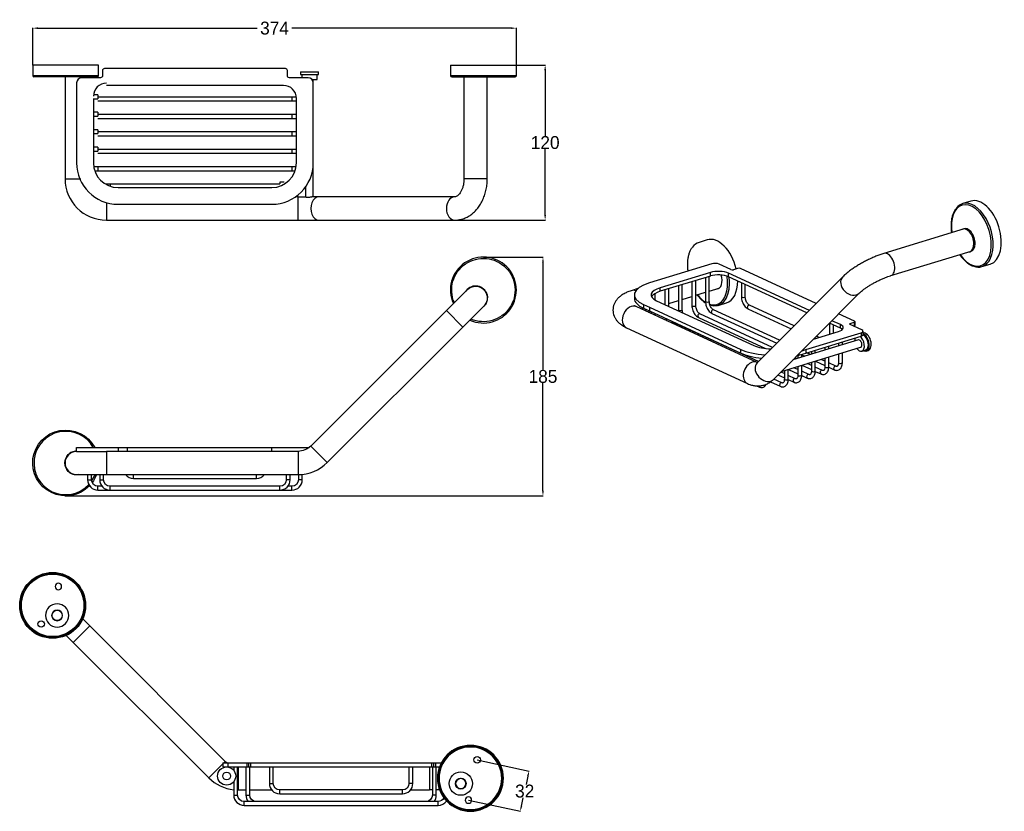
# Model space of a CAD drawing. Header units: inches. Extents: x 732 to 1493, y 1070 to 1682.
import ezdxf

# ---------------------------------------------------------------- set-up
doc = ezdxf.new("R2010")
doc.units = ezdxf.units.IN
doc.header["$MEASUREMENT"] = 0
doc.layers.add('2', color=7, linetype='Continuous', true_color=0xffffff)
doc.dimstyles.get("Standard").update_dxf_attribs({"dimtxt": 10, "dimasz": 4, "dimexe": 0.18, "dimexo": 0.0625, "dimgap": 0.09, "dimtad": 0, "dimtih": 1, "dimtoh": 1, "dimdec": 0, "dimzin": 0, "dimdsep": 46, "dimtxsty": 'Standard', "dimcen": 0.09, "dimclrd": 3, "dimclre": 3, "dimadec": 0, "dimazin": 0, "dimtfac": 1, "dimtdec": 0, "dimtofl": 0, "dimtmove": 0, "dimatfit": 3, "dimfxl": 1, "dimtolj": 1, "dimtzin": 0, "dimarcsym": 0})

# ---------------------------------------------------------------- blocks, each defined once
blk = doc.blocks.new('*D1')
at = {"color": 3, "lineweight": -2}
for p, q in [((741.79, 1647.34), (741.79, 1676.04)), ((745.79, 1675.86), (915.41, 1675.86)), ((1111.88, 1675.86), (942.26, 1675.86)), ((1115.88, 1647.34), (1115.88, 1676.04))]:
    blk.add_line(p, q, dxfattribs=at)
at = {"color": 3}
for points in [[(745.79, 1676.52), (745.79, 1675.19), (741.79, 1675.86)], [(1111.88, 1676.52), (1111.88, 1675.19), (1115.88, 1675.86)]]:
    blk.add_solid(points, dxfattribs=at)
at = {"layer": 'Defpoints', "color": 0}
for p in [(1115.88, 1675.86), (741.79, 1647.28), (1115.88, 1647.28)]:
    blk.add_point(p, dxfattribs=at)
at = {"color": 0, "insert": (928.84, 1675.86), "char_height": 10, "attachment_point": 5}
blk.add_mtext('\\A1;374', dxfattribs=at)
blk = doc.blocks.new('*D2')
at = {"color": 3, "lineweight": -2}
for p, q in [((1115.94, 1647.28), (1138.33, 1647.28)), ((1138.15, 1643.28), (1138.15, 1592.37)), ((1138.15, 1531.28), (1138.15, 1582.19)), ((1068.17, 1527.28), (1138.33, 1527.28))]:
    blk.add_line(p, q, dxfattribs=at)
at = {"color": 3}
for points in [[(1137.48, 1643.28), (1138.82, 1643.28), (1138.15, 1647.28)], [(1137.48, 1531.28), (1138.82, 1531.28), (1138.15, 1527.28)]]:
    blk.add_solid(points, dxfattribs=at)
at = {"layer": 'Defpoints', "color": 0}
for p in [(1115.88, 1647.28), (1138.15, 1647.28), (1068.11, 1527.28)]:
    blk.add_point(p, dxfattribs=at)
at = {"color": 0, "insert": (1138.15, 1587.28), "char_height": 10, "attachment_point": 5}
blk.add_mtext('\\A1;120', dxfattribs=at)
blk = doc.blocks.new('*D4')
at = {"color": 3, "lineweight": -2}
for p, q in [((1090.44, 1498.66), (1136.63, 1498.66)), ((1136.45, 1494.66), (1136.45, 1411.34)), ((1136.45, 1317.84), (1136.45, 1401.16)), ((766.71, 1313.84), (1136.63, 1313.84))]:
    blk.add_line(p, q, dxfattribs=at)
at = {"color": 3}
for points in [[(1135.78, 1494.66), (1137.11, 1494.66), (1136.45, 1498.66)], [(1135.78, 1317.84), (1137.11, 1317.84), (1136.45, 1313.84)]]:
    blk.add_solid(points, dxfattribs=at)
at = {"layer": 'Defpoints', "color": 0}
for p in [(1090.38, 1498.66), (1136.45, 1498.66), (766.64, 1313.84)]:
    blk.add_point(p, dxfattribs=at)
at = {"color": 0, "insert": (1136.45, 1406.25), "char_height": 10, "attachment_point": 5}
blk.add_mtext('\\A1;185', dxfattribs=at)
blk = doc.blocks.new('*D5')
at = {"color": 3, "lineweight": -2}
for p, q in [((1085.59, 1109.6), (1125.84, 1100.9)), ((1124.82, 1097.03), (1123.4, 1090.45)), ((1078.86, 1078.43), (1119.11, 1069.73)), ((1119.78, 1073.68), (1121.2, 1080.27))]:
    blk.add_line(p, q, dxfattribs=at)
at = {"color": 3}
for points in [[(1124.17, 1097.17), (1125.47, 1096.89), (1125.67, 1100.94)], [(1119.13, 1073.82), (1120.43, 1073.54), (1118.93, 1069.77)]]:
    blk.add_solid(points, dxfattribs=at)
at = {"layer": 'Defpoints', "color": 0}
for p in [(1085.53, 1109.61), (1125.67, 1100.94), (1078.8, 1078.44)]:
    blk.add_point(p, dxfattribs=at)
at = {"color": 0, "insert": (1122.3, 1085.36), "char_height": 10, "attachment_point": 5}
blk.add_mtext('\\A1;32', dxfattribs=at)

msp = doc.modelspace()

# ---------------------------------------------------------------- linework, layer by layer
at = {"layer": '2', "color": 7}
for p, q in [((741.79, 1647.28), (741.79, 1639.08)), ((792.79, 1647.28), (741.79, 1647.28)), ((792.79, 1639.08), (792.79, 1647.28)), ((1064.88, 1647.28), (1064.88, 1639.08)), ((1064.88, 1647.28), (1115.88, 1647.28)), ((1115.88, 1639.08), (1115.88, 1647.28)), ((792.79, 1639.08), (741.79, 1639.08)), ((791.79, 1638.08), (742.79, 1638.08)), ((766.79, 1638.08), (766.79, 1559.28)), ((794.29, 1637.53), (779.79, 1637.53)), ((795.79, 1643.03), (795.79, 1639.03)), ((937.29, 1644.53), (797.29, 1644.53)), ((938.79, 1639.03), (938.79, 1643.03)), ((954.79, 1637.53), (940.29, 1637.53)), ((948.83, 1642.08), (962.83, 1642.08)), ((948.83, 1642.08), (948.83, 1640.08)), ((948.83, 1640.08), (962.83, 1640.08)), ((949.83, 1640.08), (949.83, 1637.53)), ((961.83, 1636.08), (961.83, 1640.08)), ((962.83, 1640.08), (962.83, 1642.08)), ((1115.88, 1639.08), (1064.88, 1639.08)), ((1065.88, 1638.08), (1114.88, 1638.08)), ((1075.37, 1638.08), (1075.37, 1559.28)), ((1093.37, 1559.28), (1093.37, 1638.08)), ((775.79, 1633.53), (775.79, 1571.53)), ((935.79, 1631.53), (798.79, 1631.53)), ((957.87, 1636.08), (961.83, 1636.08)), ((958.79, 1578.53), (958.79, 1633.53)), ((958.83, 1545.28), (958.83, 1636.08)), ((792.29, 1624.28), (788.84, 1624.28)), ((792.29, 1624.28), (792.29, 1621.28)), ((942.29, 1622.53), (792.29, 1622.53)), ((942.29, 1622.53), (942.29, 1619.53)), ((945.74, 1622.53), (942.29, 1622.53)), ((788.79, 1621.53), (788.79, 1571.53)), ((788.79, 1621.28), (792.29, 1621.28)), ((792.29, 1619.53), (942.29, 1619.53)), ((942.29, 1619.53), (945.79, 1619.53)), ((945.79, 1571.53), (945.79, 1621.53)), ((792.29, 1610.78), (788.79, 1610.78)), ((788.79, 1607.78), (792.29, 1607.78)), ((792.29, 1610.78), (792.29, 1607.78)), ((942.29, 1609.03), (792.29, 1609.03)), ((942.29, 1609.03), (942.29, 1606.03)), ((945.79, 1609.03), (942.29, 1609.03)), ((792.29, 1606.03), (942.29, 1606.03)), ((942.29, 1606.03), (945.79, 1606.03)), ((792.29, 1597.28), (788.79, 1597.28)), ((788.79, 1594.28), (792.29, 1594.28)), ((792.29, 1597.28), (792.29, 1594.28)), ((942.29, 1595.53), (792.29, 1595.53)), ((792.29, 1592.53), (942.29, 1592.53)), ((945.79, 1595.53), (942.29, 1595.53)), ((942.29, 1595.53), (942.29, 1592.53)), ((942.29, 1592.53), (945.79, 1592.53)), ((792.29, 1583.78), (788.79, 1583.78)), ((788.79, 1580.78), (792.29, 1580.78)), ((792.29, 1583.78), (792.29, 1580.78)), ((942.29, 1582.03), (792.29, 1582.03)), ((792.29, 1579.03), (942.29, 1579.03)), ((942.29, 1582.03), (942.29, 1579.03)), ((945.79, 1582.03), (942.29, 1582.03)), ((942.29, 1579.03), (945.79, 1579.03)), ((958.79, 1573.28), (958.79, 1580.28)), ((792.29, 1568.53), (789.03, 1568.53)), ((789.77, 1565.53), (792.29, 1565.53)), ((792.29, 1568.53), (792.29, 1565.53)), ((942.29, 1568.53), (792.29, 1568.53)), ((792.29, 1565.53), (942.29, 1565.53)), ((945.55, 1568.53), (942.29, 1568.53)), ((942.29, 1568.53), (942.29, 1565.53)), ((942.29, 1565.53), (944.82, 1565.53)), ((766.79, 1559.28), (779.02, 1559.28)), ((801.64, 1555.03), (798.37, 1555.03)), ((932.94, 1555.03), (801.64, 1555.03)), ((801.64, 1555.03), (801.64, 1553.55)), ((936.21, 1556.78), (932.94, 1556.78)), ((932.94, 1556.78), (932.94, 1555.3)), ((1084.37, 1559.28), (1075.37, 1559.28)), ((1093.37, 1559.28), (1084.37, 1559.28)), ((807.79, 1552.53), (926.79, 1552.53)), ((952.83, 1552.92), (952.83, 1545.22)), ((798.79, 1540.82), (798.79, 1527.28)), ((807.79, 1539.53), (814.79, 1539.53)), ((814.79, 1539.53), (926.79, 1539.53)), ((947.03, 1545.28), (945.1, 1545.28)), ((947.03, 1545.28), (953.02, 1545.28)), ((947.03, 1536.28), (947.03, 1545.28)), ((963.29, 1545.28), (958.49, 1545.28)), ((1068.11, 1545.28), (963.29, 1545.28)), ((1467.44, 1542), (1461.08, 1540.05)), ((947.03, 1527.28), (947.03, 1536.28)), ((798.79, 1527.28), (947.03, 1527.28)), ((947.03, 1527.28), (963.29, 1527.28)), ((963.29, 1527.28), (1068.11, 1527.28)), ((1462.26, 1520.5), (1400.22, 1501.54)), ((1263.51, 1512.03), (1257.15, 1510.09)), ((1405.48, 1484.33), (1467.52, 1503.28)), ((1267.01, 1493.45), (1218.93, 1478.76)), ((1281.79, 1489.01), (1272.64, 1493.23)), ((1475.99, 1491.28), (1482.35, 1493.22)), ((1265.91, 1486.82), (1227.13, 1474.97)), ((1265.91, 1484.04), (1265.91, 1486.82)), ((1342.49, 1457.44), (1279.98, 1486.28)), ((1279.98, 1483.5), (1279.98, 1486.28)), ((1287.01, 1489.88), (1283.9, 1488.93)), ((1347.76, 1462.75), (1289.12, 1489.8)), ((1265.91, 1484.04), (1227.13, 1472.19)), ((1244.19, 1458.01), (1244.19, 1477.4)), ((1251.66, 1479.69), (1251.66, 1461.21)), ((1254.66, 1461.21), (1254.66, 1480.6)), ((1262.13, 1482.89), (1262.13, 1464.41)), ((1265.13, 1464.41), (1265.13, 1483.8)), ((1340.6, 1455.54), (1279.98, 1483.5)), ((1289.96, 1478.9), (1289.96, 1467.94)), ((1292.96, 1467.94), (1292.96, 1477.51)), ((1368.36, 1483.49), (1302.19, 1416.86)), ((1368.36, 1483.49), (1368.36, 1483.49)), ((1078, 1473.51), (1061.74, 1457.25)), ((1077.11, 1472.64), (1077.12, 1472.63)), ((1078.95, 1474.33), (1078.88, 1474.4)), ((1209.82, 1474.26), (1205.44, 1472.93)), ((1223.25, 1465.52), (1223.25, 1470.58)), ((1227.13, 1472.19), (1227.13, 1474.97)), ((1230.72, 1473.29), (1230.72, 1462.02)), ((1233.72, 1460.64), (1233.72, 1474.21)), ((1241.19, 1476.49), (1241.19, 1458.01)), ((1254.66, 1469.14), (1262.13, 1471.43)), ((1265.13, 1472.34), (1272.74, 1474.67)), ((1314.97, 1404.18), (1381.13, 1470.81)), ((1207.13, 1469.44), (1207.13, 1466.66)), ((1224.39, 1464.94), (1299.5, 1430.29)), ((1233.72, 1462.75), (1241.19, 1465.03)), ((1244.19, 1465.94), (1251.66, 1468.23)), ((1272.05, 1461.32), (1278.41, 1463.26)), ((1061.74, 1457.25), (956.93, 1352.43)), ((1061.74, 1457.25), (1074.47, 1444.52)), ((1090.73, 1460.78), (1074.47, 1444.52)), ((1089.85, 1459.9), (1089.86, 1459.89)), ((1091.63, 1461.66), (1091.55, 1461.73)), ((1302.08, 1417.18), (1208.52, 1460.34)), ((1214.31, 1461.86), (1218.73, 1459.82)), ((1214.31, 1461.86), (1214.31, 1459.08)), ((1214.31, 1459.08), (1218.73, 1457.04)), ((1215.43, 1457.16), (1215.68, 1457.23)), ((1215.68, 1458.44), (1215.68, 1457.04)), ((1218.68, 1455.66), (1218.68, 1457.06)), ((1218.73, 1459.82), (1289.42, 1427.21)), ((1218.73, 1459.82), (1218.73, 1457.04)), ((1218.73, 1457.04), (1289.42, 1424.43)), ((1220.25, 1456.34), (1220.25, 1454.93)), ((1223.25, 1453.55), (1223.25, 1454.95)), ((1314.01, 1428.76), (1257.89, 1454.65)), ((1267.11, 1455.13), (1317.23, 1432)), ((1319.48, 1434.27), (1268.36, 1457.85)), ((1294.94, 1458.66), (1328.38, 1443.23)), ((1330.63, 1445.5), (1296.19, 1461.38)), ((1377.49, 1449.03), (1365.16, 1454.72)), ((1303.08, 1417.75), (1236.95, 1448.25)), ((1256.64, 1451.93), (1308.53, 1427.99)), ((1366.46, 1443.61), (1358, 1447.51)), ((1358.13, 1447.45), (1358.13, 1439)), ((1366.46, 1446.39), (1359.89, 1449.42)), ((1374.17, 1447.29), (1377.27, 1448.24)), ((1374.17, 1447.29), (1374.17, 1446.4)), ((1377.27, 1448.24), (1377.27, 1445.46)), ((1377.82, 1445.9), (1377.82, 1448.68)), ((969.65, 1339.7), (1074.47, 1444.52)), ((1200.98, 1444), (1294.54, 1400.84)), ((1339.87, 1427.13), (1382.53, 1440.17)), ((1345.81, 1435.24), (1365.01, 1441.11)), ((1361.13, 1439.92), (1361.13, 1446.06)), ((1366.46, 1443.61), (1366.46, 1446.39)), ((1383.11, 1442.28), (1373.95, 1446.5)), ((1376.63, 1445.26), (1377.27, 1445.46)), ((1382.53, 1440.17), (1382.53, 1437.39)), ((1384, 1438.55), (1384, 1441.33)), ((1380.4, 1434.59), (1329.82, 1419.14)), ((1339.87, 1424.35), (1382.53, 1437.39)), ((1350.06, 1436.54), (1348.03, 1437.47)), ((1365.02, 1432.04), (1365.02, 1429.89)), ((1368.02, 1430.81), (1368.02, 1432.95)), ((1289.42, 1424.43), (1289.42, 1427.21)), ((1320.88, 1410.13), (1382.15, 1428.85)), ((1334.44, 1422.69), (1339.87, 1424.35)), ((1336.84, 1426.21), (1339.87, 1427.13)), ((1339.87, 1427.13), (1339.87, 1424.35)), ((1343.34, 1423.27), (1340.54, 1424.56)), ((1344.08, 1425.64), (1344.08, 1423.49)), ((1347.08, 1424.41), (1347.08, 1426.55)), ((1354.55, 1428.84), (1354.55, 1426.69)), ((1357.55, 1427.61), (1357.55, 1429.75)), ((1368.02, 1416.94), (1368.02, 1424.53)), ((1383.03, 1425.98), (1386.13, 1426.93)), ((1386.42, 1425.97), (1387.97, 1426.45)), ((1332.87, 1420.07), (1331.41, 1420.74)), ((1333.61, 1422.45), (1333.61, 1420.29)), ((1334.44, 1423.79), (1334.44, 1422.69)), ((1336.61, 1421.21), (1336.61, 1423.36)), ((1336.61, 1423.07), (1339.03, 1421.95)), ((1344.08, 1417.22), (1344.08, 1410.55)), ((1347.08, 1410.55), (1347.08, 1418.13)), ((1347.21, 1418.17), (1354.55, 1414.79)), ((1354.55, 1418.09), (1351.52, 1419.49)), ((1354.55, 1420.42), (1354.55, 1413.74)), ((1357.55, 1413.74), (1357.55, 1421.33)), ((1363.05, 1414.17), (1357.55, 1416.71)), ((1365.02, 1423.62), (1365.02, 1416.94)), ((1323.14, 1408.5), (1320.47, 1409.72)), ((1323.14, 1410.82), (1323.14, 1404.15)), ((1326.14, 1404.15), (1326.14, 1411.74)), ((1326.27, 1411.78), (1333.61, 1408.39)), ((1333.61, 1411.7), (1330.58, 1413.09)), ((1333.61, 1414.02), (1333.61, 1407.35)), ((1336.61, 1407.35), (1336.61, 1414.94)), ((1342.1, 1407.78), (1336.61, 1410.31)), ((1336.74, 1414.98), (1344.08, 1411.59)), ((1344.08, 1414.89), (1341.05, 1416.29)), ((1347.06, 1410.21), (1351.32, 1408.25)), ((1352.57, 1410.97), (1347.08, 1413.51)), ((1357.53, 1413.41), (1361.79, 1411.45)), ((1312.48, 1402.08), (1319.91, 1398.65)), ((1321.16, 1401.38), (1315.01, 1404.22)), ((1318.23, 1407.46), (1323.14, 1405.19)), ((1326.12, 1403.82), (1330.38, 1401.85)), ((1331.63, 1404.58), (1326.14, 1407.11)), ((1336.59, 1407.01), (1340.85, 1405.05)), ((1301.72, 1399.01), (1303.53, 1398.18)), ((774.54, 1348.24), (774.54, 1348.34)), ((775.79, 1348.33), (775.79, 1351.33)), ((775.79, 1351.33), (807.79, 1351.33)), ((775.79, 1348.33), (798.79, 1348.33)), ((947.03, 1348.33), (798.79, 1348.33)), ((798.79, 1348.33), (798.79, 1330.33)), ((807.79, 1351.33), (807.79, 1348.33)), ((807.79, 1351.33), (814.79, 1351.33)), ((814.79, 1351.33), (814.79, 1348.33)), ((814.79, 1351.33), (926.79, 1351.33)), ((926.79, 1348.33), (926.79, 1351.33)), ((926.79, 1351.33), (955.69, 1351.33)), ((947.03, 1348.33), (947.03, 1330.33)), ((969.65, 1339.7), (956.93, 1352.43)), ((774.54, 1330.32), (774.54, 1330.42)), ((775.79, 1330.33), (798.79, 1330.33)), ((777.04, 1330.33), (777.04, 1330.32)), ((784.29, 1330.33), (784.29, 1326.33)), ((784.29, 1326.33), (787.29, 1326.33)), ((787.29, 1326.33), (787.29, 1330.33)), ((793.64, 1330.33), (793.64, 1326.33)), ((793.64, 1326.33), (796.64, 1326.33)), ((796.64, 1326.33), (796.64, 1330.33)), ((798.79, 1330.33), (947.03, 1330.33)), ((819.79, 1327.33), (819.79, 1330.33)), ((819.79, 1327.33), (914.79, 1327.33)), ((914.79, 1327.33), (914.79, 1330.33)), ((937.94, 1330.33), (937.94, 1326.33)), ((940.94, 1326.33), (937.94, 1326.33)), ((940.94, 1326.33), (940.94, 1330.33)), ((947.29, 1330.33), (947.29, 1326.33)), ((950.29, 1326.33), (947.29, 1326.33)), ((950.29, 1326.33), (950.29, 1330.5)), ((795.4, 1321.33), (792.29, 1321.33)), ((792.29, 1318.33), (792.29, 1321.33)), ((792.29, 1318.33), (801.64, 1318.33)), ((932.94, 1321.33), (801.64, 1321.33)), ((801.64, 1318.33), (801.64, 1321.33)), ((801.64, 1318.33), (932.94, 1318.33)), ((932.94, 1318.33), (932.94, 1321.33)), ((932.94, 1318.33), (942.29, 1318.33)), ((942.29, 1321.33), (939.19, 1321.33)), ((942.29, 1318.33), (942.29, 1321.33)), ((780.47, 1218.61), (785.87, 1213.21)), ((785.87, 1213.21), (773.14, 1200.48)), ((890.69, 1108.39), (785.87, 1213.21)), ((767.74, 1205.88), (773.14, 1200.48)), ((773.14, 1200.48), (877.96, 1095.66)), ((877.96, 1095.66), (888.82, 1106.52)), ((888.82, 1107.29), (888.82, 1104.29)), ((888.82, 1107.29), (892.82, 1107.29)), ((888.82, 1104.29), (892.82, 1104.29)), ((889.59, 1107.29), (890.69, 1108.39)), ((892.82, 1107.29), (892.82, 1104.29)), ((892.82, 1107.29), (907.32, 1107.29)), ((892.82, 1104.29), (907.32, 1104.29)), ((897.32, 1104.29), (897.32, 1101.33)), ((900.32, 1082.29), (900.32, 1104.29)), ((900.59, 1104.29), (900.59, 1086.29)), ((906.67, 1104.29), (906.67, 1082.29)), ((907.32, 1107.29), (907.32, 1104.29)), ((907.32, 1107.29), (908.82, 1107.29)), ((907.32, 1104.29), (908.82, 1104.29)), ((908.82, 1107.29), (908.82, 1104.29)), ((908.82, 1107.29), (910.32, 1107.29)), ((908.82, 1104.29), (910.32, 1104.29)), ((909.67, 1082.29), (909.67, 1104.29)), ((910.32, 1107.29), (910.32, 1104.29)), ((910.32, 1107.29), (1050.32, 1107.29)), ((910.32, 1104.29), (1050.32, 1104.29)), ((924.82, 1104.29), (924.82, 1091.29)), ((927.82, 1091.29), (927.82, 1104.29)), ((1032.82, 1104.29), (1032.82, 1091.29)), ((1035.82, 1091.29), (1035.82, 1104.29)), ((1048.82, 1104.29), (1048.82, 1095.29)), ((1050.32, 1107.29), (1050.32, 1104.29)), ((1050.32, 1107.29), (1051.82, 1107.29)), ((1050.32, 1104.29), (1051.82, 1104.29)), ((1050.97, 1104.29), (1050.97, 1082.29)), ((1051.82, 1107.29), (1051.82, 1104.29)), ((1051.82, 1107.29), (1053.32, 1107.29)), ((1051.82, 1104.29), (1053.32, 1104.29)), ((1053.32, 1107.29), (1053.32, 1104.29)), ((1053.32, 1107.29), (1057.82, 1107.29)), ((1053.32, 1104.29), (1056.46, 1104.29)), ((1053.97, 1082.29), (1053.97, 1104.29)), ((897.32, 1092.75), (897.32, 1082.29)), ((924.82, 1091.29), (927.82, 1091.29)), ((1035.82, 1091.29), (1032.82, 1091.29)), ((1048.82, 1095.29), (1048.82, 1086.29)), ((897.32, 1082.29), (900.32, 1082.29)), ((900.59, 1086.29), (906.67, 1086.29)), ((906.67, 1082.29), (909.67, 1082.29)), ((909.67, 1086.29), (926.58, 1086.29)), ((932.82, 1083.29), (932.82, 1086.29)), ((1027.82, 1086.29), (932.82, 1086.29)), ((932.82, 1083.29), (1027.82, 1083.29)), ((1027.82, 1083.29), (1027.82, 1086.29)), ((1034.06, 1086.29), (1048.82, 1086.29)), ((1050.97, 1086.29), (1048.82, 1086.29)), ((1053.97, 1082.29), (1050.97, 1082.29)), ((1056.46, 1086.29), (1053.97, 1086.29)), ((1055.32, 1077.29), (905.32, 1077.29)), ((905.32, 1074.29), (905.32, 1077.29)), ((905.32, 1074.29), (1055.32, 1074.29)), ((1055.32, 1074.29), (1055.32, 1077.29))]:
    msp.add_line(p, q, dxfattribs=at)
for centre, radius in [((757.23, 1229.12), 25.5), ((757.23, 1229.12), 25), ((757.23, 1229.12), 24.2), ((760.71, 1221.36), 4), ((748.34, 1214.72), 2.5), ((1085.53, 1109.61), 2.5), ((891.79, 1097.04), 7), ((891.79, 1097.04), 3), ((1072.89, 1091.17), 9), ((1072.89, 1091.17), 4.1)]:
    msp.add_circle(centre, radius, dxfattribs=at)
at = {"layer": '2', "color": 7, "extrusion": (0, 0, -1)}
for centre, radius in [((-761.66, 1243.7), 2.5), ((-760.71, 1221.36), 9), ((-760.71, 1221.36), 4.1), ((-1080.32, 1095.29), 25.5), ((-1080.32, 1095.29), 25), ((-1080.32, 1095.29), 24.2), ((-1072.89, 1091.17), 4), ((-1078.8, 1078.44), 2.5)]:
    msp.add_circle(centre, radius, dxfattribs=at)
at = {"layer": '2', "color": 7}
for centre, radius, start, end in [((742.79, 1639.08), 1, 180, 270), ((779.79, 1633.53), 4, 90, 180), ((791.79, 1639.08), 1, 270, 0), ((797.29, 1643.03), 1.5, 90, 180), ((937.29, 1643.03), 1.5, 0, 90), ((954.79, 1633.53), 4, 0, 90), ((1065.88, 1639.08), 1, 180, 270), ((1114.88, 1639.08), 1, 270, 360), ((798.79, 1623.28), 10, 90, 180), ((935.79, 1621.53), 10, 0, 90), ((807.79, 1571.53), 32, 180, 270), ((807.79, 1571.53), 19, 180, 270), ((926.79, 1571.53), 32, 270, 0), ((926.79, 1571.53), 19, 270, 0), ((798.79, 1559.28), 32, 180, 270), ((1090.38, 1473.16), 25.5, -114.32812, 204.33375), ((1084.37, 1467.15), 9.15, 135, 145.38938), ((1084.37, 1467.15), 9.15, -55.38937, 135), ((767.29, 1339.33), 24.5, 29.32312, 316.98562), ((775.79, 1339.33), 9.1, 97.89526, 262.10474), ((775.79, 1339.33), 9, 90, 180), ((775.79, 1339.33), 9, 180, 270), ((947.03, 1362.33), 32, 270, 315), ((792.29, 1326.33), 8, 180, 270), ((767.29, 1339.33), 24.5, 325.13063, 338.445), ((801.64, 1326.33), 8, 180, 270), ((819.79, 1335.33), 8, 218.68313, 270), ((914.79, 1335.33), 8, 270, 321.31687), ((932.94, 1326.33), 8, -90, 0), ((942.29, 1326.33), 8, -90, 0), ((900.59, 1118.29), 32, 225, 264.13945), ((932.82, 1091.29), 8, 180, 270), ((1027.82, 1091.29), 8, 270, 0), ((905.32, 1082.29), 8, 180, 270), ((914.67, 1082.29), 8, 180, 218.68312), ((1045.97, 1082.29), 8, 321.31688, 0), ((1055.32, 1082.29), 8, 270, 324.91265)]:
    msp.add_arc(centre, radius, start, end, dxfattribs=at)
at = {"layer": '2', "color": 7, "extrusion": (0, 0, -1)}
for centre, radius, start, end in [((-794.29, 1639.03), 1.5, 180, 270), ((-940.29, 1639.03), 1.5, 270, 360), ((-1090.38, 1473.16), 24.5, -23.45062, 293.445), ((-1084.37, 1467.15), 9, 45, 90), ((-1084.37, 1467.15), 9.1, 52.89526, 217.10474), ((-1084.37, 1467.15), 9, 90, 225), ((-767.29, 1339.33), 25.5, -136.36125, 151.92563), ((-775.79, 1339.33), 9.15, -90, 90), ((-947.03, 1362.33), 14, 225, 270), ((-775.79, 1339.33), 9.15, 259.61062, 270), ((-792.29, 1326.33), 5, -90, 0), ((-767.29, 1339.33), 25.5, 200.66625, 216.50625), ((-801.64, 1326.33), 5, -90, 0), ((-932.94, 1326.33), 5, 180, 270), ((-942.29, 1326.33), 5, 180, 270), ((-900.59, 1118.29), 14, 308.21273, 315), ((-932.82, 1091.29), 5, 270, 0), ((-1027.82, 1091.29), 5, 180, 270), ((-905.32, 1082.29), 5, 270, 0), ((-914.67, 1082.29), 5, 270, 0), ((-1045.97, 1082.29), 5, 180, 270), ((-1055.32, 1082.29), 5, 205.73719, 270)]:
    msp.add_arc(centre, radius, start, end, dxfattribs=at)
at = {"layer": '2', "color": 7}
for centre, major_axis, ratio, start_param, end_param in [((963.29, 1536.28), (0, 9), 0.707107, 0, 3.141593), ((1068.11, 1536.28), (0, 9), 0.707107, 0.000982, 1.570796), ((1467.76, 1515.43), (-7.16, 23.43), 0.585049, 0, 1.304229), ((1468.53, 1515.67), (7.45, -24.39), 0.585049, 0, 3.578939), ((1467.76, 1515.43), (-7.16, 23.43), 0.585049, 2.061549, 6.283185), ((1474.89, 1517.61), (-7.45, 24.39), 0.585049, 3.141766, 6.283185), ((1068.11, 1536.28), (0, 9), 0.707107, 1.570796, 3.141985), ((1463.96, 1511.61), (2.67, -8.75), 0.585049, 0, 3.322997), ((1464.35, 1511.73), (2.67, -8.75), 0.585049, 3.179564, 3.322997), ((1464.9, 1511.89), (-2.66, 8.7), 0.585049, 3.080297, 6.431571), ((1264.6, 1485.7), (-7.45, 24.39), 0.585049, 0, 0.420558), ((1270.96, 1487.65), (7.45, -24.39), 0.585049, 1.470341, 3.141668), ((1402.85, 1492.94), (-2.63, 8.61), 0.585049, 5.80191, 6.283185), ((1402.85, 1492.94), (-2.63, 8.61), 0.585049, 3.142748, 5.80191), ((1463.96, 1511.61), (2.67, -8.75), 0.585049, 6.101834, 6.283185), ((1464.35, 1511.73), (2.67, -8.75), 0.585049, 6.101834, 6.245267), ((1464.9, 1511.89), (-2.66, 8.7), 0.585049, 2.993195, 3.080294), ((1269.54, 1492.29), (-4, 0), 0.375419, 3.824717, 5.395513), ((1272.23, 1483.91), (-10, 0), 0.375419, 3.824717, 5.395513), ((1272.23, 1481.13), (-10, 0), 0.375419, 3.824717, 5.395513), ((1282.96, 1489.37), (1.5, 0), 0.375419, 3.824717, 5.395513), ((1287.95, 1489.44), (-1.5, 0), 0.375419, 3.824717, 5.395513), ((1468.53, 1515.67), (7.45, -24.39), 0.585049, 5.869847, 6.283185), ((1239.13, 1469.44), (-32, 0), 0.375419, 5.395513, 6.966309), ((1264.6, 1485.7), (-7.45, 24.39), 0.585049, 2.716277, 4.231114), ((1269.19, 1482.99), (-2.67, 8.75), 0.585049, 2.960339, 4.74123), ((1263.82, 1485.47), (7.16, -23.43), 0.585049, 0, 1.089521), ((1270.96, 1487.65), (7.45, -24.39), 0.585049, 0, 1.089521), ((1263.82, 1485.47), (7.16, -23.43), 0.585049, 1.089521, 1.329853), ((1264.6, 1485.7), (-7.45, 24.39), 0.585049, 4.231114, 4.439637), ((1374.74, 1477.15), (-6.39, 6.34), 0.773782, 0, 3.138571), ((1208.07, 1464.32), (2.63, -8.61), 0.585049, 2.63057, 3.141864), ((1239.13, 1469.44), (-19, 0), 0.375419, 5.395513, 6.966309), ((1239.13, 1466.66), (-19, 0), 0.375419, 5.395513, 6.087032), ((1269.57, 1483.11), (-2.67, 8.75), 0.585049, 2.960339, 3.103773), ((1270.12, 1483.28), (2.66, -8.7), 0.585049, 6.13482, 6.221919), ((1239.13, 1466.66), (32, 0), 0.375419, 3.141592, 3.824717), ((1263.82, 1485.47), (7.16, -23.43), 0.585049, 5.268625, 5.694507), ((1263.63, 1464.41), (1.5, 0), 0.375419, 3.141616, 6.283185), ((1291.46, 1467.94), (1.5, 0), 0.375419, 3.141616, 6.283185), ((1204.75, 1452.17), (3.77, 8.17), 0.718873, 0, 3.141494), ((1208.07, 1464.32), (2.63, -8.61), 0.585049, 0.620835, 0.804029), ((1242.69, 1458.01), (1.5, 0), 0.375419, 3.141616, 6.283185), ((1253.16, 1461.21), (1.5, 0), 0.375419, 3.141616, 6.283185), ((1257.26, 1453.29), (0.63, 1.36), 0.718873, 0, 3.141494), ((1263.82, 1485.47), (7.16, -23.43), 0.585049, 5.905779, 6.283185), ((1267.73, 1456.49), (0.63, 1.36), 0.718873, 0, 3.141494), ((1295.56, 1460.02), (0.63, 1.36), 0.718873, 0, 3.141494), ((1236.32, 1446.89), (0.63, 1.36), 0.718873, 0, 1.181734), ((1375.12, 1446.86), (1.5, 0), 0.375419, 2.25392, 3.824717), ((1376.32, 1448.68), (-1.5, 0), 0.375419, 2.25392, 3.824717), ((1358.7, 1444.02), (-10, 0), 0.375419, 2.25392, 3.824717), ((1358.7, 1441.24), (-10, 0), 0.375419, 3.520939, 3.824717), ((1376.32, 1445.9), (-1.5, 0), 0.375419, 2.25392, 3.141591), ((1380, 1441.33), (-4, 0), 0.375419, 2.25392, 3.824717), ((1385.93, 1433.14), (-2.05, 6.69), 0.585049, 3.141668, 6.253121), ((1381.28, 1431.72), (1.75, -5.74), 0.585049, 3.71118, 4.1888), ((1381.28, 1431.72), (0.88, -2.87), 0.585049, 0, 3.141668), ((1381.28, 1431.72), (1.75, -5.74), 0.585049, 0, 2.57196), ((1380, 1438.55), (-4, 0), 0.375419, 2.25392, 3.141592), ((1384.38, 1432.67), (1.75, -5.74), 0.585049, 2.660317, 2.766444), ((1384.38, 1432.67), (-2.05, 6.69), 0.585049, 2.660317, 5.887028), ((1384.38, 1432.67), (1.75, -5.74), 0.585049, 0, 2.660317), ((1314.24, 1434.79), (-32, 0), 0.375419, 0.683124, 1.383429), ((1314.24, 1432.01), (32, 0), 0.375419, 3.824717, 4.443488), ((1314.24, 1434.79), (-19, 0), 0.375419, 0.683124, 1.501951), ((1381.28, 1431.72), (1.75, -5.74), 0.585049, 5.236031, 6.283185), ((1384.38, 1432.67), (-2.05, 6.69), 0.585049, 2.600431, 2.660317), ((1298.31, 1409.01), (3.77, 8.17), 0.718873, 0.57051, 3.141511), ((1298.31, 1409.01), (3.77, 8.17), 0.718873, 0.012289, 0.570511), ((1308.58, 1410.52), (-6.39, 6.34), 0.773782, 0, 2.74813), ((1314.24, 1432.01), (32, 0), 0.375419, 5.335675, 5.395513), ((1366.52, 1416.94), (-1.5, 0), 0.375419, 0, 2.253921), ((1366.52, 1416.94), (-1.5, 0), 0.375419, 2.25392, 3.141616), ((1345.58, 1410.55), (-1.5, 0), 0.375419, 0, 2.253921), ((1345.58, 1410.55), (-1.5, 0), 0.375419, 2.25392, 3.141616), ((1351.95, 1409.61), (0.63, 1.36), 0.718873, 0, 3.1412), ((1356.05, 1413.74), (-1.5, 0), 0.375419, 0, 2.253921), ((1356.05, 1413.74), (-1.5, 0), 0.375419, 2.25392, 3.141616), ((1362.42, 1412.81), (0.63, 1.36), 0.718873, 0, 3.1412), ((1308.58, 1410.52), (-6.39, 6.34), 0.773782, 2.74813, 3.141615), ((1320.53, 1400.02), (0.63, 1.36), 0.718873, 0, 3.1412), ((1324.64, 1404.15), (-1.5, 0), 0.375419, 0, 2.253921), ((1324.64, 1404.15), (-1.5, 0), 0.375419, 2.25392, 3.141616), ((1331.01, 1403.21), (0.63, 1.36), 0.718873, 0, 3.1412), ((1335.11, 1407.35), (-1.5, 0), 0.375419, 0, 2.253921), ((1335.11, 1407.35), (-1.5, 0), 0.375419, 2.25392, 3.141616), ((1341.48, 1406.41), (0.63, 1.36), 0.718873, 0, 3.1412), ((1304.16, 1399.54), (0.63, 1.36), 0.718873, 2.242819, 3.141217)]:
    msp.add_ellipse(centre, major_axis=major_axis, ratio=ratio, start_param=start_param, end_param=end_param, dxfattribs=at)
for points, knots in [([(1075.37, 1559.28), (1075.37, 1558.82), (1075.33, 1557.44), (1075.06, 1555.15), (1074.42, 1552.59), (1073.54, 1550.32), (1072.48, 1548.44), (1071.34, 1547.01), (1070.24, 1546.04), (1069.26, 1545.49), (1068.61, 1545.31), (1068.24, 1545.28), (1068.11, 1545.28)], [0, 0, 0, 0, 0.053203, 0.161493, 0.269275, 0.376066, 0.481868, 0.587316, 0.693645, 0.803648, 0.923186, 1, 1, 1, 1]), ([(1068.11, 1527.28), (1068.9, 1527.28), (1070.83, 1527.39), (1073.84, 1528), (1077.06, 1529.21), (1080.1, 1530.92), (1082.92, 1533.12), (1085.49, 1535.78), (1087.76, 1538.87), (1089.7, 1542.34), (1091.27, 1546.13), (1092.42, 1550.17), (1093.14, 1554.3), (1093.35, 1557.37), (1093.37, 1559), (1093.37, 1559.28)], [0, 0, 0, 0, 0.056291, 0.136396, 0.216444, 0.297173, 0.379191, 0.462848, 0.548164, 0.634859, 0.722487, 0.810626, 0.898954, 0.98295, 1, 1, 1, 1]), ([(957.77, 1545.2), (957.51, 1545.15), (957.21, 1545.1), (956.89, 1545.03), (956.58, 1544.97), (956.24, 1544.91), (955.9, 1544.86), (955.56, 1544.81), (955.21, 1544.78), (954.88, 1544.77), (954.58, 1544.76), (954.28, 1544.77), (954.03, 1544.8), (953.78, 1544.83), (953.56, 1544.88), (953.38, 1544.93), (953.19, 1544.99), (953.04, 1545.05), (952.95, 1545.11), (952.87, 1545.15), (952.83, 1545.2), (952.83, 1545.23)], [0, 0, 0, 0, 0.150005, 0.150005, 0.150005, 0.299873, 0.299873, 0.299873, 0.450572, 0.450572, 0.450572, 0.591381, 0.591381, 0.591381, 0.72825, 0.72825, 0.72825, 0.873571, 0.873571, 0.873571, 1, 1, 1, 1]), ([(958.44, 1545.28), (958.41, 1545.28), (958.38, 1545.28), (958.36, 1545.27), (958.2, 1545.26), (957.99, 1545.24), (957.77, 1545.2)], [0, 0, 0, 0, 0.144483, 0.144483, 0.144483, 1, 1, 1, 1]), ([(1455.45, 1535.65), (1455.31, 1535.48), (1454.71, 1534.68), (1453.87, 1532.92), (1452.98, 1530.41), (1452.38, 1527.6), (1452.07, 1524.58), (1452.05, 1521.41), (1452.25, 1519.02), (1452.43, 1517.72), (1452.46, 1517.51)], [0, 0, 0, 0, 0.043961, 0.19708, 0.351411, 0.506322, 0.661346, 0.816262, 0.971036, 1, 1, 1, 1]), ([(1251.66, 1505.96), (1251.63, 1505.92), (1251.11, 1505.3), (1250.31, 1503.77), (1249.31, 1501.37), (1248.62, 1498.65), (1248.2, 1495.7), (1248.08, 1492.58), (1248.23, 1489.92), (1248.41, 1488.31), (1248.48, 1487.8)], [0, 0, 0, 0, 0.009331, 0.160828, 0.313746, 0.467449, 0.621412, 0.775306, 0.929062, 1, 1, 1, 1]), ([(1400.22, 1501.54), (1399.7, 1501.39), (1398.16, 1500.89), (1395.53, 1499.95), (1392.33, 1498.64), (1389.13, 1497.19), (1385.95, 1495.61), (1382.84, 1493.93), (1379.82, 1492.17), (1376.94, 1490.35), (1374.23, 1488.47), (1371.71, 1486.54), (1369.78, 1484.88), (1368.72, 1483.85), (1368.36, 1483.49)], [0, 0, 0, 0, 0.047296, 0.139708, 0.230047, 0.319044, 0.407366, 0.49549, 0.583766, 0.672551, 0.762376, 0.854017, 0.948781, 1, 1, 1, 1]), ([(1458.83, 1500.61), (1458.97, 1500.4), (1459.71, 1499.31), (1461.13, 1497.49), (1463.17, 1495.38), (1465.31, 1493.63), (1467.34, 1492.36), (1468.66, 1491.82), (1469.23, 1491.63)], [0, 0, 0, 0, 0.048497, 0.247822, 0.447473, 0.647447, 0.84758, 1, 1, 1, 1]), ([(1381.13, 1470.81), (1381.29, 1470.97), (1381.76, 1471.42), (1382.78, 1472.32), (1384.27, 1473.49), (1386.1, 1474.8), (1388.23, 1476.2), (1390.58, 1477.62), (1393.1, 1479.03), (1395.7, 1480.37), (1398.32, 1481.6), (1400.87, 1482.69), (1403.21, 1483.59), (1404.7, 1484.09), (1405.4, 1484.31), (1405.48, 1484.33)], [0, 0, 0, 0, 0.045712, 0.120957, 0.200504, 0.284249, 0.370951, 0.459628, 0.549517, 0.640018, 0.730613, 0.820678, 0.909671, 0.990542, 1, 1, 1, 1]), ([(1205.44, 1472.93), (1204.88, 1472.75), (1203.23, 1472.21), (1200.6, 1471.14), (1197.88, 1469.64), (1195.62, 1467.96), (1193.84, 1466.2), (1192.44, 1464.29), (1191.41, 1462.24), (1190.74, 1460), (1190.51, 1457.63), (1190.74, 1455.25), (1191.4, 1453.04), (1192.41, 1451.02), (1193.74, 1449.18), (1195.38, 1447.49), (1197.39, 1445.94), (1199.3, 1444.81), (1200.56, 1444.19), (1200.98, 1444)], [0, 0, 0, 0, 0.039825, 0.11929, 0.201959, 0.270896, 0.333047, 0.390584, 0.445314, 0.498502, 0.556411, 0.611924, 0.665975, 0.719838, 0.775044, 0.833343, 0.896732, 0.966906, 1, 1, 1, 1]), ([(1255.74, 1469.44), (1256.07, 1468.98), (1257.05, 1467.73), (1258.76, 1465.87), (1260.59, 1464.27), (1261.76, 1463.45), (1262.2, 1463.17)], [0, 0, 0, 0, 0.173673, 0.490633, 0.808121, 1, 1, 1, 1]), ([(1262.13, 1464.41), (1262.13, 1464.08), (1262.17, 1463.15), (1262.45, 1461.56), (1263.06, 1459.74), (1263.92, 1458.06), (1265.02, 1456.61), (1266.11, 1455.66), (1266.84, 1455.25), (1267.11, 1455.13)], [0, 0, 0, 0, 0.087163, 0.249433, 0.41158, 0.574456, 0.739012, 0.906461, 1, 1, 1, 1]), ([(1268.36, 1457.85), (1268.25, 1457.9), (1267.89, 1458.1), (1267.21, 1458.68), (1266.43, 1459.73), (1265.77, 1461.04), (1265.32, 1462.5), (1265.15, 1463.65), (1265.13, 1464.26), (1265.13, 1464.41)], [0, 0, 0, 0, 0.085614, 0.253991, 0.423483, 0.595297, 0.769127, 0.943227, 1, 1, 1, 1]), ([(1289.96, 1467.94), (1289.96, 1467.61), (1290, 1466.68), (1290.28, 1465.09), (1290.88, 1463.27), (1291.75, 1461.59), (1292.85, 1460.15), (1293.94, 1459.19), (1294.67, 1458.79), (1294.94, 1458.66)], [0, 0, 0, 0, 0.087163, 0.249433, 0.41158, 0.574456, 0.739012, 0.906461, 1, 1, 1, 1]), ([(1296.19, 1461.38), (1296.08, 1461.44), (1295.72, 1461.64), (1295.04, 1462.22), (1294.26, 1463.26), (1293.6, 1464.57), (1293.14, 1466.03), (1292.98, 1467.18), (1292.96, 1467.79), (1292.96, 1467.94)], [0, 0, 0, 0, 0.085614, 0.253991, 0.423483, 0.595297, 0.769127, 0.943227, 1, 1, 1, 1]), ([(1208.52, 1460.34), (1208.31, 1460.44), (1207.88, 1460.65), (1207.47, 1460.91), (1207.37, 1460.99), (1207.38, 1460.99)], [0, 0, 0, 0, 0.269136, 0.661609, 1, 1, 1, 1]), ([(1244.54, 1455.63), (1244.49, 1455.78), (1244.33, 1456.43), (1244.21, 1457.25), (1244.19, 1457.86), (1244.19, 1458.01)], [0, 0, 0, 0, 0.196004, 0.802294, 1, 1, 1, 1]), ([(1251.66, 1461.21), (1251.66, 1460.88), (1251.7, 1459.95), (1251.98, 1458.36), (1252.59, 1456.54), (1253.45, 1454.86), (1254.55, 1453.42), (1255.64, 1452.46), (1256.37, 1452.05), (1256.64, 1451.93)], [0, 0, 0, 0, 0.087163, 0.249433, 0.41158, 0.574456, 0.739012, 0.906461, 1, 1, 1, 1]), ([(1257.89, 1454.65), (1257.78, 1454.7), (1257.42, 1454.9), (1256.74, 1455.49), (1255.96, 1456.53), (1255.3, 1457.84), (1254.84, 1459.3), (1254.68, 1460.45), (1254.66, 1461.06), (1254.66, 1461.21)], [0, 0, 0, 0, 0.085614, 0.253991, 0.423483, 0.595297, 0.769127, 0.943227, 1, 1, 1, 1]), ([(1231.3, 1451.21), (1231.41, 1450.86), (1231.63, 1450.27), (1231.89, 1449.7), (1232, 1449.47)], [0, 0, 0, 0, 0.59054, 1, 1, 1, 1]), ([(1236.95, 1448.25), (1236.83, 1448.3), (1236.48, 1448.51), (1236.06, 1448.86), (1235.79, 1449.16), (1235.79, 1449.16)], [0, 0, 0, 0, 0.331638, 0.983865, 1, 1, 1, 1]), ([(1361.79, 1411.45), (1362.06, 1411.32), (1362.74, 1411.08), (1363.91, 1410.95), (1365.2, 1411.27), (1366.31, 1412.02), (1367.15, 1413.08), (1367.73, 1414.43), (1367.98, 1415.77), (1368.02, 1416.64), (1368.02, 1416.94)], [0, 0, 0, 0, 0.088045, 0.220059, 0.36217, 0.497336, 0.631981, 0.773552, 0.923388, 1, 1, 1, 1]), ([(1365.02, 1416.94), (1365.02, 1416.71), (1364.99, 1416.07), (1364.79, 1415.15), (1364.41, 1414.41), (1364.03, 1414.09), (1363.74, 1414), (1363.36, 1414.04), (1363.1, 1414.15), (1363.05, 1414.17)], [0, 0, 0, 0, 0.089738, 0.26161, 0.430559, 0.601079, 0.788646, 0.961628, 1, 1, 1, 1]), ([(1340.85, 1405.05), (1341.12, 1404.93), (1341.79, 1404.68), (1342.97, 1404.56), (1344.26, 1404.87), (1345.37, 1405.62), (1346.21, 1406.69), (1346.79, 1408.04), (1347.04, 1409.37), (1347.08, 1410.24), (1347.08, 1410.55)], [0, 0, 0, 0, 0.088045, 0.220059, 0.36217, 0.497336, 0.631981, 0.773552, 0.923388, 1, 1, 1, 1]), ([(1344.08, 1410.55), (1344.08, 1410.31), (1344.05, 1409.67), (1343.85, 1408.75), (1343.47, 1408.01), (1343.08, 1407.69), (1342.8, 1407.6), (1342.42, 1407.64), (1342.15, 1407.75), (1342.1, 1407.78)], [0, 0, 0, 0, 0.089738, 0.26161, 0.430559, 0.601079, 0.788646, 0.961628, 1, 1, 1, 1]), ([(1351.32, 1408.25), (1351.59, 1408.13), (1352.27, 1407.88), (1353.44, 1407.75), (1354.73, 1408.07), (1355.84, 1408.82), (1356.68, 1409.89), (1357.26, 1411.24), (1357.51, 1412.57), (1357.55, 1413.44), (1357.55, 1413.74)], [0, 0, 0, 0, 0.088045, 0.220059, 0.36217, 0.497336, 0.631981, 0.773552, 0.923388, 1, 1, 1, 1]), ([(1354.55, 1413.74), (1354.55, 1413.51), (1354.52, 1412.87), (1354.32, 1411.95), (1353.94, 1411.21), (1353.55, 1410.89), (1353.27, 1410.8), (1352.89, 1410.84), (1352.62, 1410.95), (1352.57, 1410.97)], [0, 0, 0, 0, 0.089738, 0.26161, 0.430559, 0.601079, 0.788646, 0.961628, 1, 1, 1, 1]), ([(1294.54, 1400.84), (1295.15, 1400.56), (1296.64, 1399.95), (1299.06, 1399.28), (1301.86, 1398.93), (1304.69, 1399.02), (1307.49, 1399.59), (1310.1, 1400.6), (1312.48, 1401.99), (1314.04, 1403.27), (1314.83, 1404.04), (1314.97, 1404.18)], [0, 0, 0, 0, 0.089336, 0.21611, 0.339108, 0.471782, 0.600367, 0.726119, 0.850566, 0.973768, 1, 1, 1, 1]), ([(1319.91, 1398.65), (1320.18, 1398.53), (1320.85, 1398.29), (1322.03, 1398.16), (1323.32, 1398.47), (1324.43, 1399.22), (1325.27, 1400.29), (1325.85, 1401.64), (1326.1, 1402.98), (1326.14, 1403.85), (1326.14, 1404.15)], [0, 0, 0, 0, 0.088045, 0.220059, 0.36217, 0.497336, 0.631981, 0.773552, 0.923388, 1, 1, 1, 1]), ([(1323.14, 1404.15), (1323.14, 1403.92), (1323.11, 1403.28), (1322.91, 1402.35), (1322.53, 1401.62), (1322.14, 1401.29), (1321.86, 1401.2), (1321.48, 1401.24), (1321.21, 1401.36), (1321.16, 1401.38)], [0, 0, 0, 0, 0.089738, 0.26161, 0.430559, 0.601079, 0.788646, 0.961628, 1, 1, 1, 1]), ([(1330.38, 1401.85), (1330.65, 1401.73), (1331.32, 1401.48), (1332.5, 1401.36), (1333.79, 1401.67), (1334.9, 1402.42), (1335.74, 1403.49), (1336.32, 1404.84), (1336.57, 1406.17), (1336.61, 1407.05), (1336.61, 1407.35)], [0, 0, 0, 0, 0.088045, 0.220059, 0.36217, 0.497336, 0.631981, 0.773552, 0.923388, 1, 1, 1, 1]), ([(1333.61, 1407.35), (1333.61, 1407.11), (1333.58, 1406.47), (1333.38, 1405.55), (1333, 1404.82), (1332.61, 1404.49), (1332.33, 1404.4), (1331.95, 1404.44), (1331.68, 1404.55), (1331.63, 1404.58)], [0, 0, 0, 0, 0.089738, 0.26161, 0.430559, 0.601079, 0.788646, 0.961628, 1, 1, 1, 1]), ([(1303.53, 1398.18), (1303.8, 1398.05), (1304.48, 1397.81), (1305.65, 1397.68), (1306.95, 1397.99), (1308.06, 1398.74), (1308.7, 1399.56), (1308.99, 1400.1), (1309.05, 1400.24)], [0, 0, 0, 0, 0.129935, 0.324758, 0.534482, 0.733957, 0.932663, 1, 1, 1, 1])]:
    msp.add_open_spline(points, degree=3, knots=knots, dxfattribs=at)
for points in [[(1241.19, 1458.01), (1241.19, 1457.73), (1241.2, 1457.45), (1241.22, 1457.17)], [(1302.39, 1417.06), (1302.31, 1417.09), (1302.21, 1417.13), (1302.08, 1417.18)]]:
    msp.add_open_spline(points, degree=3, dxfattribs=at)

# ---------------------------------------------------------------- dimensions: what is measured, and where the dimension line sits
dim = msp.add_linear_dim(base=(1115.88, 1675.86), p1=(741.79, 1647.28), p2=(1115.88, 1647.28), dimstyle='Standard')
dim.commit()
dim.dimension.update_dxf_attribs({"geometry": '*D1', "text_midpoint": (928.84, 1675.86)})
for base, p1, p2, picture, middle in [((1138.15, 1647.28), (1068.11, 1527.28), (1115.88, 1647.28), '*D2', (1138.15, 1587.28)), ((1136.45, 1498.66), (766.64, 1313.84), (1090.38, 1498.66), '*D4', (1136.45, 1406.25))]:
    dim = msp.add_linear_dim(base=base, p1=p1, p2=p2, angle=90, dimstyle='Standard')
    dim.commit()
    dim.dimension.update_dxf_attribs({"geometry": picture, "text_midpoint": middle})
dim = msp.add_aligned_dim(p1=(1078.8, 1078.44), p2=(1085.53, 1109.61), distance=-41.06, dimstyle='Standard')
dim.commit()
dim.dimension.update_dxf_attribs({"geometry": '*D5', "text_midpoint": (1122.3, 1085.36)})

doc.saveas('drawing.dxf')
